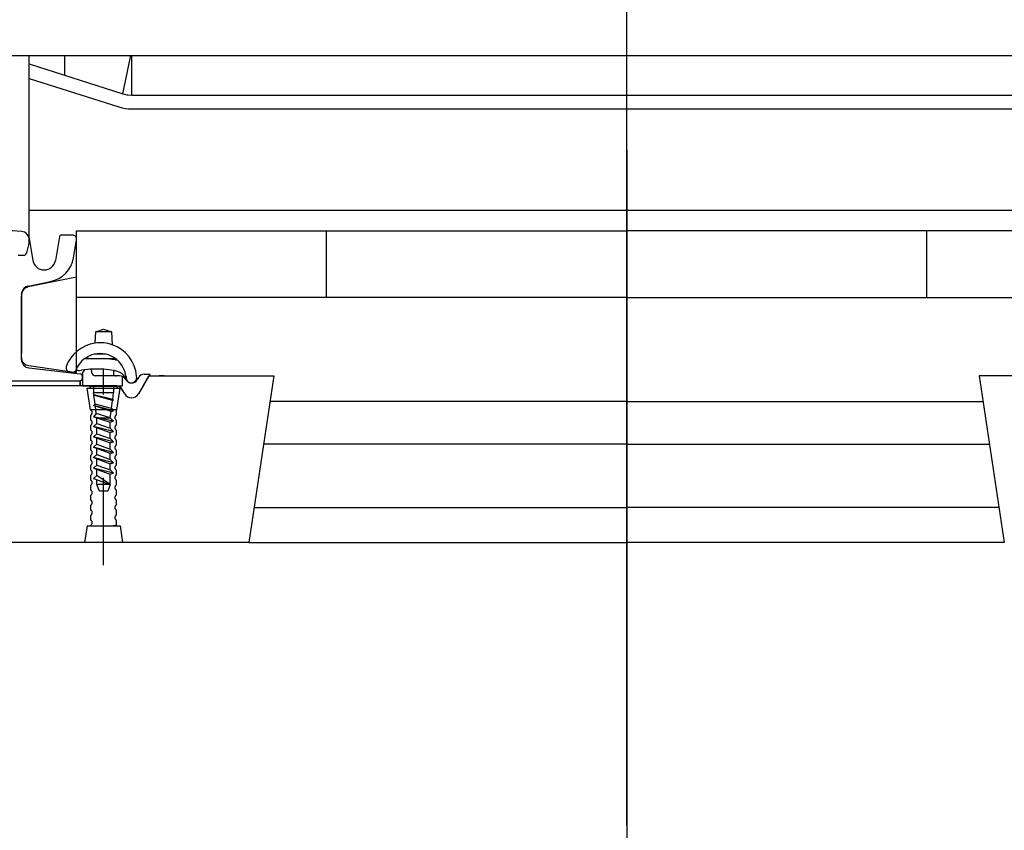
# Model space of a CAD drawing. Header units: millimetres. Extents: x 96940 to 101272, y 432237 to 434659.
# Tile 102 of 256: x 97684.058 to 97685.24, y 432610.307 to 432611.28. Entities that reach past the tile are written whole.
import ezdxf

# ---------------------------------------------------------------- set-up
doc = ezdxf.new("R2010")
doc.units = ezdxf.units.MM
doc.linetypes.add('CENTER', pattern=[35.225022, 22.015639, -4.403128, 4.403128, -4.403128])
doc.linetypes.add('GWI_DASHED', pattern=[5, 3.5, -1.5])
for name, color, linetype in [('AUDIT_I_020621155228-0', 7, 'Continuous'), ('citadis', 7, 'Continuous'), ('R_BN_T_N_Halte_Bemating', 1, 'Continuous'), ('R_BN_T_N_Halte_Perron', 7, 'Continuous'), ('R_C_HART', 1, 'CENTER'), ('R_C_LIJN25', 7, 'Continuous'), ('R_C_LIJN35', 2, 'Continuous'), ('R_C_STIPPELLIJN', 1, 'GWI_DASHED')]:
    doc.layers.add(name, color=color, linetype=linetype)
doc.styles.get("Standard").update_dxf_attribs({"font": 'romans.shx'})
doc.dimstyles.new('RET 1-500', dxfattribs={"dimtxt": 1, "dimasz": 1, "dimexe": 0.3, "dimexo": 0, "dimgap": 0.3, "dimtad": 1, "dimdec": 3, "dimzin": 1, "dimtxsty": 'Standard', "dimcen": 0, "dimclrd": 1, "dimclre": 1, "dimclrt": 7, "dimaunit": 2, "dimadec": 4, "dimazin": 0, "dimtfac": 1, "dimtdec": 3, "dimtofl": 0, "dimtmove": 0, "dimatfit": 0, "dimfxl": 1, "dimarcsym": 0})

# ---------------------------------------------------------------- blocks, each defined once
blk = doc.blocks.new('*D66')
at = {"layer": 'Defpoints', "color": 0, "transparency": 16777216}
for p in [(97679.2769, 432610.3132), (97684.7869, 432610.3132), (97684.7869, 432609.5362)]:
    blk.add_point(p, dxfattribs=at)
at = {"layer": 'R_BN_T_N_Halte_Bemating', "color": 1, "lineweight": -2, "transparency": 16777216}
for p, q in [((97679.2769, 432610.3132), (97679.2769, 432609.5362)), ((97684.7869, 432610.3132), (97684.7869, 432609.5362)), ((97679.4769, 432609.5362), (97684.5869, 432609.5362))]:
    blk.add_line(p, q, dxfattribs=at)
at = {"layer": 'R_BN_T_N_Halte_Bemating', "color": 1, "transparency": 16777216}
for points in [[(97679.4769, 432609.5696), (97679.4769, 432609.5029), (97679.2769, 432609.5362)], [(97684.5869, 432609.5696), (97684.5869, 432609.5029), (97684.7869, 432609.5362)]]:
    blk.add_solid(points, dxfattribs=at)
at = {"layer": 'R_BN_T_N_Halte_Bemating', "color": 7, "transparency": 16777216, "insert": (97682.2629, 432609.7053), "char_height": 0.2, "attachment_point": 5}
blk.add_mtext('5,51', dxfattribs=at)
blk = doc.blocks.new('*D51')
at = {"layer": 'Defpoints', "color": 0, "transparency": 16777216}
for p in [(97684.7869, 432611.1236), (97686.0768, 432611.0567), (97686.0768, 432609.5362)]:
    blk.add_point(p, dxfattribs=at)
at = {"layer": 'R_BN_T_N_Halte_Bemating', "color": 1, "lineweight": -2, "transparency": 16777216}
for p, q in [((97684.7869, 432611.1236), (97684.7869, 432609.5362)), ((97686.0768, 432611.0567), (97686.0768, 432609.5362)), ((97684.9869, 432609.5362), (97685.8768, 432609.5362))]:
    blk.add_line(p, q, dxfattribs=at)
at = {"layer": 'R_BN_T_N_Halte_Bemating', "color": 1, "transparency": 16777216}
for points in [[(97684.9869, 432609.5696), (97684.9869, 432609.5029), (97684.7869, 432609.5362)], [(97685.8768, 432609.5696), (97685.8768, 432609.5029), (97686.0768, 432609.5362)]]:
    blk.add_solid(points, dxfattribs=at)
at = {"layer": 'R_BN_T_N_Halte_Bemating', "color": 7, "transparency": 16777216, "insert": (97685.4319, 432609.7053), "char_height": 0.2, "attachment_point": 5}
blk.add_mtext('1,29', dxfattribs=at)

msp = doc.modelspace()

# ---------------------------------------------------------------- linework, layer by layer
at = {"layer": 'AUDIT_I_020621155228-0', "color": 1}
msp.add_lwpolyline([(97684.06006, 432610.87483, 0.3853136), (97684.06914, 432610.86495), (97684.12636, 432610.85653), (97684.12636, 432610.97108), (97684.0683, 432610.95954, 0.3517905), (97684.06006, 432610.94819, 0.3517905)], format="xyb", dxfattribs=at)
at = {"layer": 'citadis', "color": 7}
for p, q in [((97683.6259, 432611.23726), (97685.27598, 432611.23726)), ((97683.6259, 432611.23726), (97685.27598, 432611.23726)), ((97684.06939, 432611.01249), (97684.06939, 432611.23726)), ((97684.11201, 432611.23726), (97684.11205, 432611.21346)), ((97684.11201, 432611.23726), (97684.11205, 432611.21346)), ((97684.18211, 432611.19116), (97684.19166, 432611.23726)), ((97684.18211, 432611.19116), (97684.19166, 432611.23726)), ((97684.19284, 432611.1895), (97684.19285, 432611.23726)), ((97684.19284, 432611.1895), (97684.19285, 432611.23726)), ((97684.06939, 432611.22704), (97684.18211, 432611.19116)), ((97684.06939, 432611.2097), (97684.17709, 432611.17542)), ((97684.18211, 432611.19116), (97684.18741, 432611.18992)), ((97684.18682, 432611.19006), (97684.18801, 432611.18987)), ((97684.18741, 432611.18992), (97684.19284, 432611.1895)), ((97684.19284, 432611.1895), (97685.38095, 432611.1895)), ((97684.17709, 432611.17542), (97684.18095, 432611.17435)), ((97684.18095, 432611.17435), (97684.18487, 432611.17359)), ((97684.18487, 432611.17359), (97684.18884, 432611.17312)), ((97684.18884, 432611.17312), (97684.19284, 432611.17297)), ((97684.19284, 432611.17297), (97684.78689, 432611.17297)), ((97684.22669, 432611.17297), (97684.22686, 432611.17285)), ((97684.22686, 432611.17285), (97684.22687, 432611.17297)), ((97684.78689, 432611.17297), (97685.38095, 432611.17297)), ((97684.06939, 432611.05164), (97685.5044, 432611.05164)), ((97684.06653, 432611.00046), (97684.06903, 432611.0098)), ((97684.06903, 432611.0098), (97684.06939, 432611.01249)), ((97684.0561, 432610.99737), (97684.06251, 432610.99737))]:
    msp.add_line(p, q, dxfattribs=at)
msp.add_arc((97684.06251, 432611.00154), 0.00416, 270, 345, dxfattribs=at)
at = {"layer": 'R_BN_T_N_Halte_Perron', "color": 1, "linetype": 'CENTER', "ltscale": 0.5}
msp.add_line((97684.78689, 432610.31317), (97684.78689, 432611.53632), dxfattribs=at)
at = {"layer": 'R_C_HART', "color": 1, "linetype": 'GWI_DASHED', "ltscale": 0.03}
msp.add_line((97684.15888, 432610.62536), (97684.15888, 432610.86047), dxfattribs=at)
at = {"layer": 'R_C_LIJN25', "color": 1}
for p, q in [((97684.12645, 432610.94669), (97684.12645, 432611.02669)), ((97684.12645, 432611.02669), (97684.22868, 432611.02669)), ((97684.22868, 432611.02669), (97684.30568, 432611.02669)), ((97684.30568, 432611.02669), (97684.78684, 432611.02669)), ((97684.42645, 432610.94669), (97684.42645, 432611.02669)), ((97685.268, 432611.02669), (97684.78684, 432611.02669)), ((97685.14724, 432610.94669), (97685.14724, 432611.02669)), ((97684.78684, 432610.94669), (97684.12645, 432610.94669)), ((97684.78684, 432610.94669), (97685.44724, 432610.94669))]:
    msp.add_line(p, q, dxfattribs=at)
at = {"layer": 'R_C_LIJN35', "color": 1}
for p, q in [((97684.06945, 432611.01769), (97684.07386, 432610.99122)), ((97684.10545, 432611.01769), (97684.10102, 432610.99114)), ((97684.10569, 432611.01918), (97684.10545, 432611.01769)), ((97684.12145, 432611.02169), (97684.10865, 432611.02169)), ((97684.1228, 432610.9944), (97684.12638, 432611.01587)), ((97684.06823, 432610.96045), (97684.09514, 432610.96583)), ((97684.0602, 432610.95096), (97684.0602, 432610.87969)), ((97684.0602, 432610.94995), (97684.0602, 432610.95064)), ((97684.0602, 432610.87779), (97684.0602, 432610.94839)), ((97684.0602, 432610.87969), (97684.0602, 432610.94839)), ((97684.0602, 432610.87779), (97684.0602, 432610.94839)), ((97684.14938, 432610.90551), (97684.15888, 432610.90851)), ((97684.15888, 432610.90851), (97684.16838, 432610.90551)), ((97684.14871, 432610.89191), (97684.14938, 432610.90551)), ((97684.16838, 432610.90551), (97684.14938, 432610.90551)), ((97684.16838, 432610.90551), (97684.16916, 432610.88991)), ((97684.0602, 432610.87719), (97684.0602, 432610.87969)), ((97684.0602, 432610.87214), (97684.0602, 432610.87719)), ((97684.14088, 432610.87351), (97684.13645, 432610.87351)), ((97684.13645, 432610.87351), (97684.17284, 432610.87351)), ((97684.16186, 432610.87851), (97684.14744, 432610.87851)), ((97684.0692, 432610.86219), (97684.13068, 432610.85495)), ((97684.13338, 432610.85264), (97684.13331, 432610.85264)), ((97684.13539, 432610.85944), (97684.13338, 432610.85668)), ((97684.13338, 432610.85668), (97684.13338, 432610.84068)), ((97684.13338, 432610.84968), (97684.13338, 432610.85197)), ((97684.13338, 432610.84968), (97684.13338, 432610.85197)), ((97684.14486, 432610.85601), (97684.14452, 432610.85815)), ((97684.17055, 432610.85264), (97684.14881, 432610.85264)), ((97684.1726, 432610.85264), (97684.17055, 432610.85264)), ((97684.17088, 432610.85895), (97684.17088, 432610.85264)), ((97684.17804, 432610.85264), (97684.17088, 432610.85265)), ((97684.1726, 432610.85264), (97684.17397, 432610.85264)), ((97684.17804, 432610.85264), (97684.17397, 432610.85264)), ((97684.18171, 432610.84068), (97684.18171, 432610.85174)), ((97684.20059, 432610.85067), (97684.19909, 432610.8481)), ((97684.2142, 432610.85414), (97684.20059, 432610.83084)), ((97684.20628, 432610.84068), (97684.21323, 432610.85268)), ((97684.20628, 432610.84068), (97684.21323, 432610.85268)), ((97684.2075, 432610.85464), (97684.2142, 432610.85464)), ((97684.21323, 432610.85268), (97684.22556, 432610.85268)), ((97684.2142, 432610.85464), (97684.2142, 432610.85414)), ((97684.23154, 432610.85268), (97684.22556, 432610.85268)), ((97684.22556, 432610.85268), (97684.36338, 432610.85268)), ((97684.36338, 432610.85268), (97684.33338, 432610.65268)), ((97685.34812, 432610.85268), (97685.2103, 432610.85268)), ((97685.2103, 432610.85268), (97685.2403, 432610.65268)), ((97684.04338, 432610.84668), (97684.13038, 432610.84668)), ((97684.15888, 432610.84068), (97684.04338, 432610.84068)), ((97684.13088, 432610.84068), (97684.13088, 432610.84672)), ((97684.13088, 432610.84672), (97684.13088, 432610.84068)), ((97684.13338, 432610.84068), (97684.14688, 432610.84068)), ((97684.17387, 432610.84068), (97684.15888, 432610.84068)), ((97684.17387, 432610.84068), (97684.15888, 432610.84068)), ((97684.17055, 432610.84064), (97684.1726, 432610.84064)), ((97684.17088, 432610.84068), (97684.17388, 432610.84068)), ((97684.17088, 432610.84068), (97684.17088, 432610.84064)), ((97684.17449, 432610.84064), (97684.1726, 432610.84064)), ((97684.17449, 432610.84064), (97684.18171, 432610.84068)), ((97684.17472, 432610.84064), (97684.17449, 432610.84064)), ((97684.18525, 432610.84814), (97684.18496, 432610.84864)), ((97684.20628, 432610.84068), (97684.2006, 432610.83087)), ((97684.20628, 432610.84068), (97684.2006, 432610.83087)), ((97684.18416, 432610.83089), (97684.18055, 432610.83714)), ((97684.18416, 432610.83087), (97684.18079, 432610.83669)), ((97684.18416, 432610.83087), (97684.18079, 432610.83669)), ((97684.78684, 432610.82168), (97684.35873, 432610.82168)), ((97684.78684, 432610.82168), (97685.21495, 432610.82168)), ((97684.78684, 432610.77073), (97684.35109, 432610.77073)), ((97684.78684, 432610.77073), (97685.22259, 432610.77073)), ((97684.33968, 432610.69463), (97684.78684, 432610.69463)), ((97685.23401, 432610.69463), (97684.78684, 432610.69463)), ((97684.33338, 432610.65268), (97684.04338, 432610.65268)), ((97684.33338, 432610.65268), (97684.78684, 432610.65268)), ((97685.2403, 432610.65268), (97684.78684, 432610.65268))]:
    msp.add_line(p, q, dxfattribs=at)
for centre, radius, start, end in [((97684.04281, 432610.80151), 0.22519, 85.50538, 96.35347), ((97684.05958, 432611.01605), 0.01, 9.46232, 84.9649), ((97684.10865, 432611.01869), 0.003, 90, 170.53768), ((97684.12145, 432611.01669), 0.005, 350.53768, 90), ((97684.08738, 432610.99339), 0.0137, 189.46232, 270), ((97684.08751, 432610.99339), 0.0137, 270, 350.53768), ((97684.08827, 432611.00015), 0.035, 281.30993, 350.53768), ((97684.0702, 432610.95064), 0.01, 101.30993, 171.09458), ((97684.0702, 432610.95064), 0.01, 171.09458, 180), ((97684.15481, 432610.84854), 0.04379, 98.01155, 159.49314), ((97684.15481, 432610.84854), 0.04379, 70.86952, 98.01155), ((97684.15481, 432610.84854), 0.04379, 5.09212, 70.86951), ((97684.15465, 432610.84809), 0.03126, 125.59933, 160.17451), ((97684.14982, 432610.74082), 0.133, 93.9091, 96.01858), ((97684.15465, 432610.84809), 0.03126, 125.59931, 126.91233), ((97684.15465, 432610.84809), 0.03126, 103.33315, 125.59934), ((97684.14982, 432610.74082), 0.133, 93.90903, 95.56738), ((97684.15465, 432610.84809), 0.03126, 51.97713, 103.33315), ((97684.14982, 432610.74082), 0.133, 80.08274, 86.09096), ((97684.0702, 432610.87214), 0.01, 180, 264.28941), ((97684.1202, 432610.8628), 0.0065, 170.40823, 320.79461), ((97684.17688, 432610.86751), 0.006, 119.77801, 133.91678), ((97684.14982, 432610.74082), 0.133, 78.9825, 80.08299), ((97684.15465, 432610.84809), 0.03126, 47.9424, 51.97717), ((97684.16972, 432610.84086), 0.031, 79.08078, 79.74801), ((97684.15465, 432610.84809), 0.03126, 6.14252, 48.17517), ((97684.1298, 432610.86563), 0.0065, 233.34932, 288.67608), ((97684.13038, 432610.84968), 0.003, 270, 0), ((97684.13038, 432610.84968), 0.003, 270, 0), ((97684.13038, 432610.85197), 0.003, 0.00001, 84.28941), ((97684.13038, 432610.85197), 0.003, 0.00001, 84.28941), ((97684.14982, 432610.74082), 0.12, 91.40048, 98.59729), ((97684.13782, 432610.85768), 0.003, 129.03581, 144.00003), ((97684.14155, 432610.85768), 0.003, 9.00001, 75.30621), ((97684.14881, 432610.85664), 0.004, 189.00001, 270.00001), ((97684.14982, 432610.74082), 0.12, 79.88882, 91.40049), ((97684.14982, 432610.74082), 0.12, 78.74937, 79.88877), ((97684.16972, 432610.84086), 0.018, 23.52426, 78.74933), ((97684.17804, 432610.84464), 0.008, 30, 90), ((97684.19218, 432610.85064), 0.0065, 179.54985, 16.00727), ((97684.19218, 432610.85064), 0.0065, 170.40824, 16.00727), ((97684.19218, 432610.85064), 0.0065, 172.95296, 179.54995), ((97684.2075, 432610.84664), 0.008, 90.00001, 149.70001), ((97684.17387, 432610.83268), 0.008, 30.07797, 90.00007), ((97684.17387, 432610.83268), 0.008, 30.07797, 90.00007), ((97684.17449, 432610.83364), 0.007, 30, 90), ((97684.19218, 432610.85214), 0.008, 210.00001, 329.70003), ((97684.19238, 432610.83564), 0.0095, 210, 329.70003), ((97684.19238, 432610.83564), 0.0095, 210.07804, 329.92196), ((97684.19238, 432610.83564), 0.0095, 210.07804, 329.92196)]:
    msp.add_arc(centre, radius, start, end, dxfattribs=at)
at = {"layer": 'R_C_STIPPELLIJN', "color": 1, "ltscale": 0.03}
for p, q in [((97684.14328, 432610.81168), (97684.13928, 432610.83768)), ((97684.13938, 432610.83768), (97684.17838, 432610.83768)), ((97684.14319, 432610.83968), (97684.14173, 432610.83768)), ((97684.17458, 432610.83968), (97684.14319, 432610.83968)), ((97684.14699, 432610.83227), (97684.14699, 432610.84068)), ((97684.17099, 432610.83227), (97684.17099, 432610.84068)), ((97684.17828, 432610.83768), (97684.17428, 432610.81168)), ((97684.17603, 432610.83768), (97684.17458, 432610.83968)), ((97684.17078, 432610.83227), (97684.14678, 432610.83227)), ((97684.17078, 432610.83227), (97684.14678, 432610.83227)), ((97684.14678, 432610.82948), (97684.14711, 432610.82978)), ((97684.14678, 432610.82948), (97684.14711, 432610.82978)), ((97684.16953, 432610.82294), (97684.14678, 432610.82948)), ((97684.17078, 432610.82327), (97684.14678, 432610.82948)), ((97684.16953, 432610.82294), (97684.14678, 432610.82948)), ((97684.17078, 432610.82327), (97684.14678, 432610.82948)), ((97684.16972, 432610.82433), (97684.14711, 432610.82978)), ((97684.16972, 432610.82433), (97684.14711, 432610.82978)), ((97684.1486, 432610.81863), (97684.14716, 432610.82937)), ((97684.14678, 432610.81698), (97684.1486, 432610.81863)), ((97684.16789, 432610.81), (97684.14678, 432610.81698)), ((97684.17078, 432610.81077), (97684.14678, 432610.81698)), ((97684.16825, 432610.8133), (97684.1486, 432610.81863)), ((97684.15008, 432610.80747), (97684.14891, 432610.81628)), ((97684.16825, 432610.8133), (97684.16953, 432610.82294)), ((97684.16953, 432610.82294), (97684.17078, 432610.82327)), ((97684.16953, 432610.82294), (97684.17078, 432610.82327)), ((97684.16972, 432610.82433), (97684.17078, 432610.82327)), ((97684.16972, 432610.82433), (97684.17078, 432610.82327)), ((97684.17428, 432610.81168), (97684.14328, 432610.81168)), ((97684.14328, 432610.80536), (97684.14328, 432610.79968)), ((97684.15008, 432610.80747), (97684.14678, 432610.80352)), ((97684.17078, 432610.79827), (97684.14678, 432610.80352)), ((97684.14678, 432610.80352), (97684.16678, 432610.7972)), ((97684.16678, 432610.80227), (97684.15008, 432610.80747)), ((97684.15078, 432610.80227), (97684.16678, 432610.80227)), ((97684.15078, 432610.7956), (97684.15078, 432610.80227)), ((97684.16678, 432610.80227), (97684.16781, 432610.81002)), ((97684.16678, 432610.80227), (97684.17078, 432610.79827)), ((97684.16789, 432610.81), (97684.17078, 432610.81077)), ((97684.16825, 432610.8133), (97684.17078, 432610.81077)), ((97684.17428, 432610.80568), (97684.17428, 432610.81136)), ((97684.14328, 432610.79336), (97684.14328, 432610.78768)), ((97684.14678, 432610.79198), (97684.15078, 432610.7956)), ((97684.17078, 432610.78577), (97684.14678, 432610.79198)), ((97684.14678, 432610.79198), (97684.16678, 432610.7847)), ((97684.15078, 432610.7956), (97684.16678, 432610.78977)), ((97684.15078, 432610.7831), (97684.15078, 432610.79052)), ((97684.16789, 432610.7975), (97684.16678, 432610.7972)), ((97684.16678, 432610.79102), (97684.16678, 432610.7972)), ((97684.16678, 432610.78977), (97684.16678, 432610.79079)), ((97684.16789, 432610.7975), (97684.17078, 432610.79827)), ((97684.17428, 432610.79368), (97684.17428, 432610.79936)), ((97684.14328, 432610.78136), (97684.14328, 432610.77568)), ((97684.14678, 432610.77948), (97684.15078, 432610.7831)), ((97684.14678, 432610.77948), (97684.16678, 432610.7722)), ((97684.17078, 432610.77327), (97684.14678, 432610.77948)), ((97684.15078, 432610.7831), (97684.16678, 432610.77727)), ((97684.16678, 432610.78977), (97684.17078, 432610.78577)), ((97684.16789, 432610.785), (97684.16678, 432610.7847)), ((97684.16678, 432610.77727), (97684.16678, 432610.7847)), ((97684.16678, 432610.77727), (97684.16678, 432610.77829)), ((97684.16789, 432610.785), (97684.17078, 432610.78577)), ((97684.17428, 432610.78168), (97684.17428, 432610.78736)), ((97684.14328, 432610.76936), (97684.14328, 432610.76368)), ((97684.14678, 432610.76698), (97684.15078, 432610.7706)), ((97684.14678, 432610.76698), (97684.16678, 432610.7597)), ((97684.17078, 432610.76077), (97684.14678, 432610.76698)), ((97684.15078, 432610.7706), (97684.15078, 432610.77802)), ((97684.15078, 432610.7706), (97684.16678, 432610.76477)), ((97684.16678, 432610.77727), (97684.17078, 432610.77327)), ((97684.16789, 432610.7725), (97684.16678, 432610.7722)), ((97684.16678, 432610.76477), (97684.16678, 432610.7722)), ((97684.16789, 432610.7725), (97684.17078, 432610.77327)), ((97684.17428, 432610.76968), (97684.17428, 432610.77536)), ((97684.14328, 432610.75736), (97684.14328, 432610.75168)), ((97684.14678, 432610.75448), (97684.15078, 432610.7581)), ((97684.15078, 432610.7581), (97684.15078, 432610.76552)), ((97684.15078, 432610.7581), (97684.16678, 432610.75227)), ((97684.16678, 432610.76477), (97684.16678, 432610.76579)), ((97684.16678, 432610.76477), (97684.17078, 432610.76077)), ((97684.16789, 432610.76), (97684.16678, 432610.7597)), ((97684.16678, 432610.75227), (97684.16678, 432610.7597)), ((97684.16789, 432610.76), (97684.17078, 432610.76077)), ((97684.17428, 432610.75768), (97684.17428, 432610.76336)), ((97684.14328, 432610.74536), (97684.14328, 432610.73968)), ((97684.14678, 432610.75448), (97684.16678, 432610.7472)), ((97684.17078, 432610.74827), (97684.14678, 432610.75448)), ((97684.14678, 432610.74198), (97684.15078, 432610.7456)), ((97684.15078, 432610.7456), (97684.15078, 432610.75302)), ((97684.15078, 432610.7456), (97684.16678, 432610.73977)), ((97684.16678, 432610.75227), (97684.16678, 432610.75329)), ((97684.16678, 432610.75227), (97684.17078, 432610.74827)), ((97684.16789, 432610.7475), (97684.16678, 432610.7472)), ((97684.16678, 432610.73977), (97684.16678, 432610.7472)), ((97684.16789, 432610.7475), (97684.17078, 432610.74827)), ((97684.17428, 432610.74568), (97684.17428, 432610.75136)), ((97684.14328, 432610.73336), (97684.14328, 432610.72768)), ((97684.14678, 432610.74198), (97684.16678, 432610.7347)), ((97684.17078, 432610.73577), (97684.14678, 432610.74198)), ((97684.14678, 432610.72948), (97684.15078, 432610.7331)), ((97684.15078, 432610.7331), (97684.15078, 432610.74052)), ((97684.16678, 432610.72227), (97684.15078, 432610.7331)), ((97684.16678, 432610.73977), (97684.17078, 432610.73577)), ((97684.16789, 432610.735), (97684.16678, 432610.7347)), ((97684.16678, 432610.72727), (97684.16678, 432610.7347)), ((97684.16789, 432610.735), (97684.17078, 432610.73577)), ((97684.17428, 432610.73368), (97684.17428, 432610.73936)), ((97684.14328, 432610.72136), (97684.14328, 432610.71568)), ((97684.14678, 432610.72948), (97684.16678, 432610.7222)), ((97684.15078, 432610.72227), (97684.15078, 432610.72802)), ((97684.16678, 432610.72227), (97684.15078, 432610.72227)), ((97684.15378, 432610.71427), (97684.15078, 432610.72227)), ((97684.16678, 432610.72227), (97684.16378, 432610.71427)), ((97684.16678, 432610.72727), (97684.16678, 432610.72829)), ((97684.16678, 432610.72227), (97684.16678, 432610.72727)), ((97684.16678, 432610.7222), (97684.16678, 432610.72227)), ((97684.17428, 432610.72168), (97684.17428, 432610.72736)), ((97684.14328, 432610.70936), (97684.14328, 432610.70368)), ((97684.16378, 432610.71427), (97684.15378, 432610.71427)), ((97684.17428, 432610.70968), (97684.17428, 432610.71536)), ((97684.14328, 432610.69736), (97684.14328, 432610.69168)), ((97684.17428, 432610.69768), (97684.17428, 432610.70336)), ((97684.14328, 432610.68536), (97684.14328, 432610.67968)), ((97684.17428, 432610.68568), (97684.17428, 432610.69136)), ((97684.13899, 432610.67268), (97684.13599, 432610.65268)), ((97684.13878, 432610.67268), (97684.14328, 432610.67268)), ((97684.14328, 432610.67336), (97684.14328, 432610.67268)), ((97684.14328, 432610.67268), (97684.17303, 432610.67268)), ((97684.16911, 432610.67268), (97684.17428, 432610.67368)), ((97684.17303, 432610.67268), (97684.17878, 432610.67268)), ((97684.17428, 432610.67368), (97684.17428, 432610.67936)), ((97684.18199, 432610.65268), (97684.17899, 432610.67268))]:
    msp.add_line(p, q, dxfattribs=at)
at = {"layer": 'R_C_STIPPELLIJN', "color": 1, "linetype": 'GWI_DASHED', "ltscale": 0.03}
for p, q in [((97684.14711, 432610.82978), (97684.14678, 432610.83227)), ((97684.14711, 432610.82978), (97684.14678, 432610.83227)), ((97684.16972, 432610.82433), (97684.17078, 432610.83227)), ((97684.16972, 432610.82433), (97684.17078, 432610.83227))]:
    msp.add_line(p, q, dxfattribs=at)
at = {"layer": 'R_C_STIPPELLIJN', "color": 1, "ltscale": 0.03}
for centre, start, end in [((97684.14178, 432610.80852), 295.37693, 64.62307), ((97684.17578, 432610.80252), 115.37693, 244.62307), ((97684.17578, 432610.81452), 234.17142, 244.62309), ((97684.14178, 432610.79652), 295.37693, 64.62307), ((97684.17578, 432610.79052), 115.37693, 244.62307), ((97684.14178, 432610.78452), 295.37693, 64.62307), ((97684.17578, 432610.77852), 115.37693, 244.62307), ((97684.14178, 432610.77252), 295.37693, 64.62307), ((97684.17578, 432610.76652), 115.37693, 244.62307), ((97684.14178, 432610.76052), 295.37693, 64.62307), ((97684.17578, 432610.75452), 115.37693, 244.62307), ((97684.14178, 432610.74852), 295.37693, 64.62307), ((97684.17578, 432610.74252), 115.37693, 244.62307), ((97684.14178, 432610.73652), 295.37693, 64.62307), ((97684.17578, 432610.73052), 115.37693, 244.62307), ((97684.14178, 432610.72452), 295.37693, 64.62307), ((97684.17578, 432610.71852), 115.37693, 244.62307), ((97684.14178, 432610.71252), 295.37693, 64.62307), ((97684.17578, 432610.70652), 115.37693, 244.62307), ((97684.14178, 432610.70052), 295.37693, 64.62307), ((97684.17578, 432610.69452), 115.37693, 244.62307), ((97684.14178, 432610.68852), 295.37693, 64.62307), ((97684.17578, 432610.68252), 115.37693, 244.62307), ((97684.14178, 432610.67652), 295.37693, 64.62307), ((97684.17578, 432610.67052), 115.37693, 141.84437)]:
    msp.add_arc(centre, 0.0035, start, end, dxfattribs=at)

# ---------------------------------------------------------------- dimensions: what is measured, and where the dimension line sits
at = {"layer": 'R_BN_T_N_Halte_Bemating'}
for base, p1, p2, picture, middle in [((97686.07684, 432609.53624), (97684.78689, 432611.12359), (97686.07684, 432611.05669), '*D51', (97685.43187, 432609.53624)), ((97684.78689, 432609.53624), (97679.27689, 432610.31317), (97684.78689, 432610.31317), '*D66', (97682.26294, 432609.53624))]:
    dim = msp.add_linear_dim(base=base, p1=p1, p2=p2, dimstyle='RET 1-500', override={"dimtxt": 0.2, "dimasz": 0.2, "dimexe": 0, "dimgap": 0.05, "dimdec": 2}, dxfattribs=at)
    dim.commit()
    dim.dimension.update_dxf_attribs({"geometry": picture, "text_midpoint": middle, "dimtype": 160})

doc.saveas('drawing.dxf')
